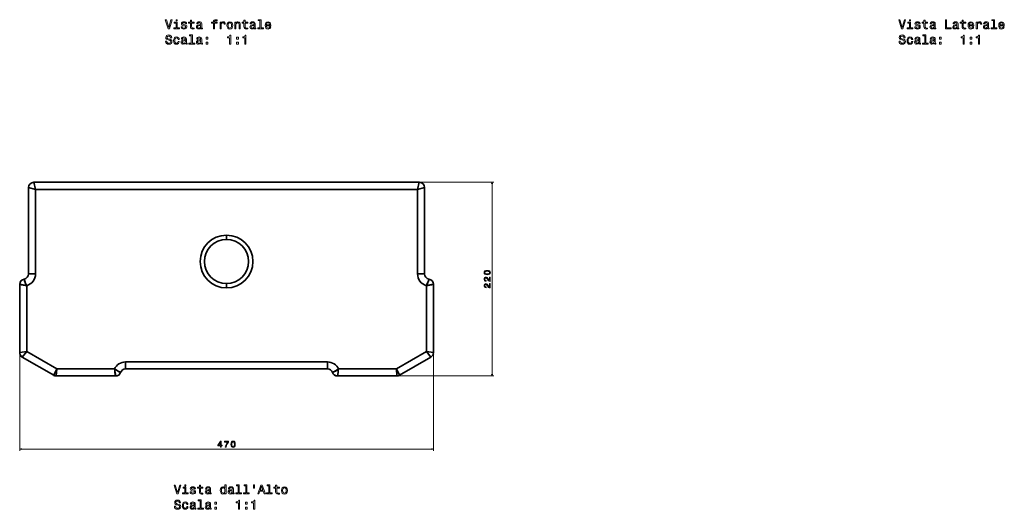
# Model space of a CAD drawing. Extents: x 359 to 1498, y 160 to 1494.
# Tile 1 of 3: x 359 to 1478, y 160 to 716. Entities that reach past the tile are written whole.
import ezdxf

# ---------------------------------------------------------------- set-up
doc = ezdxf.new("R2010")
doc.units = 0

msp = doc.modelspace()

# ---------------------------------------------------------------- linework, layer by layer
at = {"color": 7, "lineweight": 35, "ltscale": 0.206155}
for p, q in [((377.5, 523), (375.5, 531)), ((377.5, 523), (375.5, 531)), ((811.5, 523), (813.5, 531)), ((813.5, 531), (811.5, 523)), ((369.5, 525), (377.5, 523)), ((377.5, 523), (369.5, 525)), ((811.5, 523), (819.5, 525)), ((811.5, 523), (819.5, 525))]:
    msp.add_line(p, q, dxfattribs=at)
at = {"color": 7, "lineweight": 35}
for p, q in [((813.5, 531), (375.5, 531)), ((375.5, 531), (813.5, 531)), ((813.5, 531), (375.5, 531)), ((378.2, 531), (810.8, 531)), ((810.8, 531), (378.2, 531)), ((794.1, 531), (394.9, 531)), ((369.5, 525), (369.5, 427)), ((369.5, 427), (369.5, 525)), ((369.5, 525), (369.5, 427)), ((377.5, 523), (377.5, 427)), ((811.5, 523), (377.5, 523)), ((377.5, 523), (811.5, 523)), ((377.5, 427), (377.5, 523)), ((811.5, 427), (811.5, 523)), ((811.5, 523), (811.5, 427)), ((819.5, 427), (819.5, 525)), ((819.5, 525), (819.5, 427)), ((359.5, 415.2), (359.5, 337.6)), ((359.5, 337.6), (359.5, 415.2)), ((359.5, 415.2), (359.5, 337.6)), ((829.5, 337.6), (829.5, 415.2)), ((829.5, 415.2), (829.5, 337.6)), ((367.5, 413.6), (367.5, 338.7)), ((367.5, 338.7), (367.5, 413.6)), ((821.5, 338.7), (821.5, 413.6)), ((821.5, 413.6), (821.5, 338.7)), ((367.5, 338.7), (401.6, 319)), ((401.6, 319), (367.5, 338.7)), ((787.4, 319), (821.5, 338.7)), ((821.5, 338.7), (787.4, 319)), ((362.5, 332.4), (398.1, 311.8)), ((398.1, 311.8), (362.5, 332.4)), ((479.8, 327), (709.2, 327)), ((709.2, 327), (479.8, 327)), ((790.9, 311.8), (826.5, 332.4)), ((826.5, 332.4), (790.9, 311.8)), ((401.6, 319), (467.2, 319)), ((467.2, 319), (401.6, 319)), ((709.2, 319), (479.8, 319)), ((479.8, 319), (709.2, 319)), ((721.8, 319), (787.4, 319)), ((787.4, 319), (721.8, 319)), ((401.1, 311), (468.5, 311)), ((468.5, 311), (401.1, 311)), ((720.5, 311), (787.9, 311)), ((787.9, 311), (720.5, 311))]:
    msp.add_line(p, q, dxfattribs=at)
at = {"color": 7, "lineweight": 35, "ltscale": 0.060535}
msp.add_line((380.6, 531), (378.2, 531), dxfattribs=at)
at = {"color": 7, "lineweight": 35, "ltscale": 0.072548}
msp.add_line((380.6, 531), (383.5, 531), dxfattribs=at)
at = {"color": 7, "lineweight": 35, "ltscale": 0.285436}
msp.add_line((394.9, 531), (383.5, 531), dxfattribs=at)
at = {"color": 7, "lineweight": 35, "ltscale": 0.285437}
msp.add_line((805.5, 531), (794.1, 531), dxfattribs=at)
at = {"color": 7, "lineweight": 35, "ltscale": 0.072546}
msp.add_line((808.4, 531), (805.5, 531), dxfattribs=at)
at = {"color": 7, "lineweight": 35, "ltscale": 0.060536}
msp.add_line((808.4, 531), (810.8, 531), dxfattribs=at)
at = {"color": 7, "lineweight": 13}
for p, q in [((812.8, 531), (898.1, 531)), ((896.1, 531), (896.1, 311)), ((829.5, 341.3), (829.5, 226)), ((359.5, 335.6), (359.5, 226)), ((789.9, 311), (898.1, 311)), ((359.5, 228), (829.5, 228))]:
    msp.add_line(p, q, dxfattribs=at)
at = {"color": 7, "lineweight": 35, "ltscale": 0.125}
for p, q in [((594.5, 466), (594.5, 471)), ((594.5, 471), (594.5, 466)), ((594.5, 411), (594.5, 416)), ((594.5, 416), (594.5, 411))]:
    msp.add_line(p, q, dxfattribs=at)
at = {"color": 7, "lineweight": 35, "ltscale": 0.2}
for p, q in [((369.5, 427), (377.5, 427)), ((369.5, 427), (377.5, 427)), ((811.5, 427), (819.5, 427)), ((811.5, 427), (819.5, 427)), ((479.8, 327), (479.8, 319)), ((479.8, 327), (479.8, 319)), ((709.2, 319), (709.2, 327)), ((709.2, 319), (709.2, 327))]:
    msp.add_line(p, q, dxfattribs=at)
at = {"color": 7, "lineweight": 35, "ltscale": 0.202073}
for p, q in [((367.5, 338.7), (359.5, 337.6)), ((367.5, 338.7), (359.5, 337.6)), ((367.5, 338.7), (362.5, 332.4)), ((362.5, 332.4), (367.5, 338.7)), ((829.5, 337.6), (821.5, 338.7)), ((821.5, 338.7), (829.5, 337.6)), ((821.5, 338.7), (826.5, 332.4)), ((821.5, 338.7), (826.5, 332.4))]:
    msp.add_line(p, q, dxfattribs=at)
at = {"color": 7, "lineweight": 35, "ltscale": 0.200449}
for p, q in [((401.6, 319), (398.1, 311.8)), ((401.6, 319), (398.1, 311.8)), ((790.9, 311.8), (787.4, 319)), ((787.4, 319), (790.9, 311.8))]:
    msp.add_line(p, q, dxfattribs=at)
at = {"color": 7, "lineweight": 35, "ltscale": 0.200448}
for p, q in [((401.6, 319), (401.1, 311)), ((401.1, 311), (401.6, 319)), ((787.4, 319), (787.9, 311)), ((787.4, 319), (787.9, 311))]:
    msp.add_line(p, q, dxfattribs=at)
at = {"color": 7, "lineweight": 13}
for points in [[(531.3, 715.4), (528.8, 706.9), (526.3, 715.4), (524.9, 715.4), (528.1, 705.4), (529.6, 705.4), (532.7, 715.4)], [(538.4, 706.5), (538.4, 712.9), (535.1, 712.9), (535.1, 711.8), (537.1, 711.8), (537.1, 706.5), (534.5, 706.5), (534.5, 705.4), (541, 705.4), (541, 706.5)], [(538.4, 715.7), (537.1, 715.7), (537.1, 714.3), (538.4, 714.3)], [(547, 709.9), (545.8, 710.2), (544.9, 710.5), (544.6, 711.2), (544.6, 711.7), (544.9, 712), (545.4, 712.2), (546.1, 712.3), (546.8, 712.2), (547.4, 712), (547.7, 711.6), (547.8, 711.1), (549.1, 711.1), (549.1, 711.1), (548.9, 712), (548.3, 712.8), (547.4, 713.2), (546.1, 713.4), (544.9, 713.2), (544, 712.8), (543.5, 712), (543.3, 711.2), (543.4, 710.3), (543.8, 709.7), (544.5, 709.3), (545.5, 708.9), (546.9, 708.6), (547.7, 708.2), (548, 708), (548, 707.5), (547.9, 707), (547.6, 706.6), (547, 706.3), (546.3, 706.2), (545.5, 706.3), (544.9, 706.6), (544.5, 707.1), (544.3, 707.8), (543.1, 707.8), (543.3, 706.6), (543.9, 705.8), (544.8, 705.3), (546.1, 705.1), (547.5, 705.3), (548.5, 705.8), (549.1, 706.6), (549.3, 707.7), (549.2, 708.6), (548.7, 709.2), (548, 709.6)], [(553.6, 711.8), (553.6, 707.9), (553.7, 706.7), (554.1, 705.8), (554.9, 705.3), (556.2, 705.1), (557.7, 705.2), (557.7, 706.3), (556.6, 706.2), (555.7, 706.3), (555.1, 706.7), (554.9, 707.3), (554.8, 708.1), (554.8, 711.8), (557.7, 711.8), (557.7, 712.9), (554.8, 712.9), (554.8, 715.1), (553.6, 715.1), (553.6, 712.9), (551.4, 712.9), (551.4, 711.8)], [(565.1, 706.4), (565.1, 706.4), (565.2, 705.9), (565.4, 705.5), (566.3, 705.2), (567.1, 705.4), (567.1, 706.3), (566.7, 706.3), (566.3, 706.5), (566.3, 707.1), (566.3, 711.1), (566.1, 712.1), (565.6, 712.8), (564.7, 713.2), (563.5, 713.4), (562.3, 713.2), (561.4, 712.7), (560.8, 712), (560.6, 711), (560.6, 710.9), (561.8, 710.9), (561.9, 711.5), (562.2, 711.9), (562.7, 712.2), (563.4, 712.3), (564.1, 712.2), (564.6, 712), (564.9, 711.6), (565, 711.1), (565, 710.5), (564.8, 710.2), (564.2, 710), (563.1, 709.9), (561.9, 709.7), (561, 709.2), (560.5, 708.5), (560.3, 707.4), (560.5, 706.5), (560.9, 705.8), (561.6, 705.3), (562.6, 705.2), (564, 705.5)], [(565, 708.1), (564.8, 707.3), (564.4, 706.8), (563.7, 706.4), (562.8, 706.3), (562.3, 706.3), (561.9, 706.6), (561.6, 707), (561.6, 707.5), (561.6, 708), (561.9, 708.4), (562.8, 708.8), (564, 709), (565, 709.3)], [(579.7, 711.8), (579.7, 705.4), (580.9, 705.4), (580.9, 711.8), (583.8, 711.8), (583.8, 712.9), (580.9, 712.9), (580.9, 713.3), (581, 713.9), (581.4, 714.3), (581.9, 714.5), (582.7, 714.6), (583.8, 714.6), (583.8, 715.7), (582.4, 715.7), (581.2, 715.6), (580.3, 715.2), (579.8, 714.5), (579.7, 713.6), (579.7, 712.9), (577.3, 712.9), (577.3, 711.8)], [(587.1, 705.4), (588.3, 705.4), (588.3, 709.8), (588.4, 710.9), (588.8, 711.6), (589.5, 712.1), (590.3, 712.3), (591, 712.2), (591.4, 711.9), (591.7, 711.4), (591.8, 710.7), (593.1, 710.7), (592.9, 711.9), (592.5, 712.7), (591.7, 713.2), (590.6, 713.4), (589.8, 713.3), (589.2, 713), (588.6, 712.5), (588.2, 711.8), (588.2, 713.1), (587.1, 713.1)], [(594.9, 709.3), (595.1, 707.5), (595.8, 706.2), (596.8, 705.4), (598.2, 705.1), (599.6, 705.4), (600.7, 706.2), (601.3, 707.5), (601.6, 709.3), (601.3, 711), (600.7, 712.3), (599.6, 713.1), (598.2, 713.4), (596.8, 713.1), (595.8, 712.3), (595.1, 711)], [(596.2, 709.3), (596.3, 710.6), (596.7, 711.5), (597.4, 712.1), (598.2, 712.3), (599.1, 712.1), (599.7, 711.5), (600.1, 710.6), (600.3, 709.3), (600.1, 708), (599.7, 707), (599.1, 706.4), (598.2, 706.2), (597.4, 706.4), (596.7, 707), (596.3, 708)], [(603.9, 705.4), (605.2, 705.4), (605.2, 709.9), (605.3, 710.9), (605.7, 711.6), (606.4, 712.1), (607.3, 712.3), (607.9, 712.1), (608.4, 711.7), (608.6, 711.1), (608.7, 710.2), (608.7, 705.4), (609.9, 705.4), (609.9, 710.5), (609.9, 711.5), (609.6, 712.3), (608.8, 713.1), (607.4, 713.4), (606.7, 713.3), (606.1, 713), (605.6, 712.6), (605.1, 711.9), (605.1, 713.1), (603.9, 713.1)], [(614.3, 711.8), (614.3, 707.9), (614.4, 706.7), (614.8, 705.8), (615.6, 705.3), (617, 705.1), (618.5, 705.2), (618.5, 706.3), (617.4, 706.2), (616.4, 706.3), (615.8, 706.7), (615.6, 707.3), (615.6, 708.1), (615.6, 711.8), (618.5, 711.8), (618.5, 712.9), (615.6, 712.9), (615.6, 715.1), (614.3, 715.1), (614.3, 712.9), (612.1, 712.9), (612.1, 711.8)], [(625.9, 706.4), (625.9, 706.4), (625.9, 705.9), (626.2, 705.5), (627.1, 705.2), (627.8, 705.4), (627.8, 706.3), (627.5, 706.3), (627.1, 706.5), (627, 707.1), (627, 711.1), (626.8, 712.1), (626.3, 712.8), (625.4, 713.2), (624.2, 713.4), (623, 713.2), (622.1, 712.7), (621.5, 712), (621.3, 711), (621.3, 710.9), (622.5, 710.9), (622.6, 711.5), (622.9, 711.9), (623.4, 712.2), (624.2, 712.3), (624.9, 712.2), (625.4, 712), (625.7, 711.6), (625.8, 711.1), (625.7, 710.5), (625.5, 710.2), (624.9, 710), (623.8, 709.9), (622.6, 709.7), (621.7, 709.2), (621.2, 708.5), (621, 707.4), (621.2, 706.5), (621.6, 705.8), (622.3, 705.3), (623.3, 705.2), (624.7, 705.5)], [(625.7, 708.1), (625.6, 707.3), (625.1, 706.8), (624.4, 706.4), (623.5, 706.3), (623, 706.3), (622.6, 706.6), (622.4, 707), (622.3, 707.5), (622.4, 708), (622.6, 708.4), (623.5, 708.8), (624.7, 709), (625.7, 709.3)], [(632.5, 714.7), (632.5, 706.5), (629.9, 706.5), (629.9, 705.4), (636.3, 705.4), (636.3, 706.5), (633.7, 706.5), (633.7, 715.7), (630.5, 715.7), (630.5, 714.7)], [(639.7, 708.9), (644.8, 708.9), (644.8, 709.5), (644.6, 711.1), (644, 712.4), (642.9, 713.1), (641.6, 713.4), (640.3, 713.1), (639.3, 712.3), (638.6, 711), (638.4, 709.3), (638.6, 707.5), (639.3, 706.2), (640.3, 705.4), (641.6, 705.1), (642.7, 705.3), (643.6, 705.8), (644.3, 706.6), (644.7, 707.6), (643.4, 707.6), (643.2, 707), (642.8, 706.6), (641.7, 706.3), (640.9, 706.4), (640.3, 706.9), (639.9, 707.7), (639.7, 708.8)], [(639.7, 710), (639.9, 711), (640.3, 711.7), (640.9, 712.1), (641.6, 712.3), (642.4, 712.1), (643, 711.7), (643.4, 711), (643.5, 710)], [(1364.6, 715.4), (1362.1, 706.9), (1359.5, 715.4), (1358.2, 715.4), (1361.4, 705.4), (1362.8, 705.4), (1366, 715.4)], [(1371.7, 706.5), (1371.7, 712.9), (1368.4, 712.9), (1368.4, 711.8), (1370.4, 711.8), (1370.4, 706.5), (1367.8, 706.5), (1367.8, 705.4), (1374.3, 705.4), (1374.3, 706.5)], [(1371.7, 715.7), (1370.4, 715.7), (1370.4, 714.3), (1371.7, 714.3)], [(1380.3, 709.9), (1379, 710.2), (1378.1, 710.5), (1377.8, 711.2), (1377.9, 711.7), (1378.2, 712), (1378.7, 712.2), (1379.4, 712.3), (1380.1, 712.2), (1380.6, 712), (1381, 711.6), (1381.1, 711.1), (1382.4, 711.1), (1382.4, 711.1), (1382.1, 712), (1381.5, 712.8), (1380.6, 713.2), (1379.4, 713.4), (1378.2, 713.2), (1377.3, 712.8), (1376.7, 712), (1376.6, 711.2), (1376.7, 710.3), (1377.1, 709.7), (1377.8, 709.3), (1378.7, 708.9), (1380.1, 708.6), (1381, 708.2), (1381.2, 708), (1381.3, 707.5), (1381.2, 707), (1380.8, 706.6), (1380.3, 706.3), (1379.5, 706.2), (1378.7, 706.3), (1378.2, 706.6), (1377.8, 707.1), (1377.6, 707.8), (1376.4, 707.8), (1376.6, 706.6), (1377.2, 705.8), (1378.1, 705.3), (1379.4, 705.1), (1380.8, 705.3), (1381.8, 705.8), (1382.4, 706.6), (1382.6, 707.7), (1382.4, 708.6), (1382, 709.2), (1381.2, 709.6)], [(1386.8, 711.8), (1386.8, 707.9), (1386.9, 706.7), (1387.3, 705.8), (1388.1, 705.3), (1389.5, 705.1), (1391, 705.2), (1391, 706.3), (1389.9, 706.2), (1388.9, 706.3), (1388.4, 706.7), (1388.2, 707.3), (1388.1, 708.1), (1388.1, 711.8), (1391, 711.8), (1391, 712.9), (1388.1, 712.9), (1388.1, 715.1), (1386.8, 715.1), (1386.8, 712.9), (1384.7, 712.9), (1384.7, 711.8)], [(1398.4, 706.4), (1398.4, 706.4), (1398.5, 705.9), (1398.7, 705.5), (1399.6, 705.2), (1400.3, 705.4), (1400.3, 706.3), (1400, 706.3), (1399.6, 706.5), (1399.5, 707.1), (1399.5, 711.1), (1399.4, 712.1), (1398.9, 712.8), (1398, 713.2), (1396.7, 713.4), (1395.5, 713.2), (1394.6, 712.7), (1394.1, 712), (1393.9, 711), (1393.9, 710.9), (1395, 710.9), (1395.1, 711.5), (1395.5, 711.9), (1396, 712.2), (1396.7, 712.3), (1397.4, 712.2), (1397.9, 712), (1398.2, 711.6), (1398.3, 711.1), (1398.3, 710.5), (1398, 710.2), (1397.5, 710), (1396.4, 709.9), (1395.1, 709.7), (1394.3, 709.2), (1393.7, 708.5), (1393.6, 707.4), (1393.7, 706.5), (1394.2, 705.8), (1394.9, 705.3), (1395.9, 705.2), (1397.2, 705.5)], [(1398.3, 708.1), (1398.1, 707.3), (1397.6, 706.8), (1396.9, 706.4), (1396.1, 706.3), (1395.6, 706.3), (1395.2, 706.6), (1394.9, 707), (1394.8, 707.5), (1394.9, 708), (1395.1, 708.4), (1396.1, 708.8), (1397.2, 709), (1398.3, 709.3)], [(1411.2, 705.4), (1417.7, 705.4), (1417.7, 706.6), (1412.6, 706.6), (1412.6, 715.4), (1411.2, 715.4)], [(1424.4, 706.4), (1424.4, 706.4), (1424.5, 705.9), (1424.7, 705.5), (1425.6, 705.2), (1426.3, 705.4), (1426.3, 706.3), (1426, 706.3), (1425.6, 706.5), (1425.6, 707.1), (1425.6, 711.1), (1425.4, 712.1), (1424.9, 712.8), (1424, 713.2), (1422.8, 713.4), (1421.6, 713.2), (1420.7, 712.7), (1420.1, 712), (1419.9, 711), (1419.9, 710.9), (1421.1, 710.9), (1421.2, 711.5), (1421.5, 711.9), (1422, 712.2), (1422.7, 712.3), (1423.4, 712.2), (1423.9, 712), (1424.2, 711.6), (1424.3, 711.1), (1424.3, 710.5), (1424.1, 710.2), (1423.5, 710), (1422.4, 709.9), (1421.2, 709.7), (1420.3, 709.2), (1419.8, 708.5), (1419.6, 707.4), (1419.7, 706.5), (1420.2, 705.8), (1420.9, 705.3), (1421.9, 705.2), (1423.2, 705.5)], [(1424.3, 708.1), (1424.1, 707.3), (1423.7, 706.8), (1423, 706.4), (1422.1, 706.3), (1421.6, 706.3), (1421.2, 706.6), (1420.9, 707), (1420.9, 707.5), (1420.9, 708), (1421.2, 708.4), (1422.1, 708.8), (1423.2, 709), (1424.3, 709.3)], [(1430.2, 711.8), (1430.2, 707.9), (1430.3, 706.7), (1430.7, 705.8), (1431.5, 705.3), (1432.9, 705.1), (1434.4, 705.2), (1434.4, 706.3), (1433.3, 706.2), (1432.3, 706.3), (1431.8, 706.7), (1431.5, 707.3), (1431.5, 708.1), (1431.5, 711.8), (1434.4, 711.8), (1434.4, 712.9), (1431.5, 712.9), (1431.5, 715.1), (1430.2, 715.1), (1430.2, 712.9), (1428, 712.9), (1428, 711.8)], [(1438.3, 708.9), (1443.4, 708.9), (1443.4, 709.5), (1443.2, 711.1), (1442.5, 712.4), (1441.5, 713.1), (1440.2, 713.4), (1438.9, 713.1), (1437.9, 712.3), (1437.2, 711), (1437, 709.3), (1437.2, 707.5), (1437.8, 706.2), (1438.8, 705.4), (1440.1, 705.1), (1441.3, 705.3), (1442.2, 705.8), (1442.9, 706.6), (1443.2, 707.6), (1442, 707.6), (1441.7, 707), (1441.4, 706.6), (1440.3, 706.3), (1439.5, 706.4), (1438.9, 706.9), (1438.4, 707.7), (1438.3, 708.8)], [(1438.3, 710), (1438.5, 711), (1438.9, 711.7), (1439.4, 712.1), (1440.2, 712.3), (1441, 712.1), (1441.6, 711.7), (1441.9, 711), (1442.1, 710)], [(1446.3, 705.4), (1447.6, 705.4), (1447.6, 709.8), (1447.7, 710.9), (1448.1, 711.6), (1448.8, 712.1), (1449.6, 712.3), (1450.2, 712.2), (1450.7, 711.9), (1451, 711.4), (1451.1, 710.7), (1452.4, 710.7), (1452.2, 711.9), (1451.7, 712.7), (1451, 713.2), (1449.9, 713.4), (1449.1, 713.3), (1448.5, 713), (1447.9, 712.5), (1447.5, 711.8), (1447.5, 713.1), (1446.3, 713.1)], [(1459.1, 706.4), (1459.1, 706.4), (1459.2, 705.9), (1459.4, 705.5), (1460.3, 705.2), (1461, 705.4), (1461, 706.3), (1460.7, 706.3), (1460.3, 706.5), (1460.3, 707.1), (1460.3, 711.1), (1460.1, 712.1), (1459.6, 712.8), (1458.7, 713.2), (1457.5, 713.4), (1456.3, 713.2), (1455.4, 712.7), (1454.8, 712), (1454.6, 711), (1454.6, 710.9), (1455.8, 710.9), (1455.9, 711.5), (1456.2, 711.9), (1456.7, 712.2), (1457.4, 712.3), (1458.1, 712.2), (1458.6, 712), (1458.9, 711.6), (1459, 711.1), (1459, 710.5), (1458.8, 710.2), (1458.2, 710), (1457.1, 709.9), (1455.9, 709.7), (1455, 709.2), (1454.5, 708.5), (1454.3, 707.4), (1454.4, 706.5), (1454.9, 705.8), (1455.6, 705.3), (1456.6, 705.2), (1457.9, 705.5)], [(1459, 708.1), (1458.8, 707.3), (1458.4, 706.8), (1457.7, 706.4), (1456.8, 706.3), (1456.3, 706.3), (1455.9, 706.6), (1455.6, 707), (1455.6, 707.5), (1455.6, 708), (1455.9, 708.4), (1456.8, 708.8), (1457.9, 709), (1459, 709.3)], [(1465.7, 714.7), (1465.7, 706.5), (1463.1, 706.5), (1463.1, 705.4), (1469.6, 705.4), (1469.6, 706.5), (1467, 706.5), (1467, 715.7), (1463.8, 715.7), (1463.8, 714.7)], [(1473, 708.9), (1478.1, 708.9), (1478.1, 709.5), (1477.9, 711.1), (1477.2, 712.4), (1476.2, 713.1), (1474.9, 713.4), (1473.6, 713.1), (1472.6, 712.3), (1471.9, 711), (1471.7, 709.3), (1471.9, 707.5), (1472.5, 706.2), (1473.5, 705.4), (1474.8, 705.1), (1476, 705.3), (1476.9, 705.8), (1477.6, 706.6), (1477.9, 707.6), (1476.7, 707.6), (1476.4, 707), (1476.1, 706.6), (1475, 706.3), (1474.2, 706.4), (1473.5, 706.9), (1473.1, 707.7), (1473, 708.8)], [(1473, 710), (1473.2, 711), (1473.5, 711.7), (1474.1, 712.1), (1474.9, 712.3), (1475.7, 712.1), (1476.3, 711.7), (1476.6, 711), (1476.8, 710)], [(526.6, 691.4), (525.2, 691.4), (525.5, 689.9), (526.3, 688.8), (527.4, 688.1), (528.9, 687.8), (530.4, 688.1), (531.5, 688.7), (532.2, 689.7), (532.4, 691), (532.2, 692.2), (531.6, 693), (530.6, 693.5), (529.3, 693.8), (528.2, 694.1), (527.5, 694.4), (527, 694.9), (526.9, 695.6), (527, 696.3), (527.4, 696.7), (528, 697.1), (528.8, 697.2), (529.6, 697), (530.2, 696.7), (530.6, 696), (530.8, 695.1), (532.2, 695.1), (532.2, 695.2), (531.9, 696.5), (531.2, 697.5), (530.2, 698.2), (528.7, 698.4), (527.4, 698.2), (526.4, 697.6), (525.8, 696.6), (525.6, 695.4), (525.7, 694.3), (526.3, 693.6), (527.2, 693.1), (528.3, 692.7), (529.5, 692.4), (530.4, 692.1), (530.9, 691.6), (531.1, 690.9), (530.9, 690.1), (530.5, 689.5), (529.8, 689.2), (528.9, 689), (527.9, 689.2), (527.2, 689.7), (526.7, 690.4)], [(539.5, 693.3), (540.7, 693.3), (540.5, 694.4), (539.8, 695.3), (538.9, 695.9), (537.6, 696.1), (536.2, 695.8), (535.2, 695), (534.5, 693.7), (534.3, 692), (534.5, 690.2), (535.1, 688.9), (536.2, 688.1), (537.6, 687.8), (538.8, 688.1), (539.8, 688.7), (540.4, 689.6), (540.7, 690.9), (539.5, 690.9), (539.3, 690.1), (538.9, 689.5), (538.3, 689.1), (537.6, 689), (536.7, 689.2), (536.1, 689.7), (535.7, 690.7), (535.6, 692), (535.7, 693.3), (536.1, 694.2), (536.8, 694.8), (537.6, 695), (538.4, 694.9), (538.9, 694.6), (539.3, 694)], [(547.8, 689.1), (547.8, 689.1), (547.9, 688.6), (548.1, 688.2), (549, 688), (549.7, 688.1), (549.7, 689.1), (549.4, 689), (549, 689.2), (548.9, 689.8), (548.9, 693.8), (548.8, 694.8), (548.2, 695.5), (547.4, 696), (546.1, 696.1), (544.9, 696), (544, 695.5), (543.5, 694.7), (543.3, 693.7), (543.3, 693.6), (544.4, 693.6), (544.5, 694.2), (544.8, 694.6), (545.4, 694.9), (546.1, 695), (546.8, 694.9), (547.3, 694.7), (547.6, 694.3), (547.7, 693.8), (547.6, 693.2), (547.4, 692.9), (546.8, 692.8), (545.8, 692.7), (544.5, 692.4), (543.6, 691.9), (543.1, 691.2), (543, 690.1), (543.1, 689.2), (543.5, 688.5), (544.3, 688), (545.3, 687.9), (546.6, 688.2)], [(554.4, 697.4), (554.4, 689.2), (551.8, 689.2), (551.8, 688.1), (558.3, 688.1), (558.3, 689.2), (555.7, 689.2), (555.7, 698.5), (552.4, 698.5), (552.4, 697.4)], [(565.1, 689.1), (565.1, 689.1), (565.2, 688.6), (565.4, 688.2), (566.3, 688), (567.1, 688.1), (567.1, 689.1), (566.7, 689), (566.3, 689.2), (566.3, 689.8), (566.3, 693.8), (566.1, 694.8), (565.6, 695.5), (564.7, 696), (563.5, 696.1), (562.3, 696), (561.4, 695.5), (560.8, 694.7), (560.6, 693.7), (560.6, 693.6), (561.8, 693.6), (561.9, 694.2), (562.2, 694.6), (562.7, 694.9), (563.4, 695), (564.1, 694.9), (564.6, 694.7), (564.9, 694.3), (565, 693.8), (565, 693.2), (564.8, 692.9), (564.2, 692.8), (563.1, 692.7), (561.9, 692.4), (561, 691.9), (560.5, 691.2), (560.3, 690.1), (560.5, 689.2), (560.9, 688.5), (561.6, 688), (562.6, 687.9), (564, 688.2)], [(571.2, 693.7), (573.2, 693.7), (573.2, 695.8), (571.2, 695.8)], [(598, 688.1), (599.3, 688.1), (599.3, 698.2), (598.3, 698.2), (598, 697.3), (597.5, 696.7), (596.7, 696.4), (595.6, 696.3), (595.6, 695.2), (598, 695.2)], [(605.9, 693.7), (607.9, 693.7), (607.9, 695.8), (605.9, 695.8)], [(615.3, 688.1), (616.6, 688.1), (616.6, 698.2), (615.7, 698.2), (615.4, 697.3), (614.9, 696.7), (614.1, 696.4), (613, 696.3), (613, 695.2), (615.3, 695.2)], [(1359.8, 691.4), (1358.5, 691.4), (1358.8, 689.9), (1359.5, 688.8), (1360.6, 688.1), (1362.1, 687.8), (1363.6, 688.1), (1364.7, 688.7), (1365.4, 689.7), (1365.7, 691), (1365.5, 692.2), (1364.9, 693), (1363.9, 693.5), (1362.6, 693.8), (1361.5, 694.1), (1360.7, 694.4), (1360.3, 694.9), (1360.2, 695.6), (1360.3, 696.3), (1360.7, 696.7), (1361.3, 697.1), (1362.1, 697.2), (1362.9, 697), (1363.5, 696.7), (1363.9, 696), (1364.1, 695.1), (1365.4, 695.1), (1365.4, 695.2), (1365.2, 696.5), (1364.5, 697.5), (1363.4, 698.2), (1362, 698.4), (1360.7, 698.2), (1359.7, 697.6), (1359.1, 696.6), (1358.8, 695.4), (1359, 694.3), (1359.6, 693.6), (1360.4, 693.1), (1361.6, 692.7), (1362.8, 692.4), (1363.6, 692.1), (1364.2, 691.6), (1364.4, 690.9), (1364.2, 690.1), (1363.8, 689.5), (1363.1, 689.2), (1362.2, 689), (1361.2, 689.2), (1360.5, 689.7), (1360, 690.4)], [(1372.7, 693.3), (1374, 693.3), (1373.7, 694.4), (1373.1, 695.3), (1372.1, 695.9), (1370.9, 696.1), (1369.5, 695.8), (1368.4, 695), (1367.8, 693.7), (1367.6, 692), (1367.8, 690.2), (1368.4, 688.9), (1369.4, 688.1), (1370.8, 687.8), (1372.1, 688.1), (1373, 688.7), (1373.7, 689.6), (1374, 690.9), (1372.8, 690.9), (1372.6, 690.1), (1372.2, 689.5), (1371.6, 689.1), (1370.9, 689), (1370, 689.2), (1369.4, 689.7), (1369, 690.7), (1368.9, 692), (1369, 693.3), (1369.4, 694.2), (1370, 694.8), (1370.9, 695), (1371.6, 694.9), (1372.2, 694.6), (1372.6, 694)], [(1381.1, 689.1), (1381.1, 689.1), (1381.1, 688.6), (1381.4, 688.2), (1382.3, 688), (1383, 688.1), (1383, 689.1), (1382.7, 689), (1382.3, 689.2), (1382.2, 689.8), (1382.2, 693.8), (1382, 694.8), (1381.5, 695.5), (1380.6, 696), (1379.4, 696.1), (1378.2, 696), (1377.3, 695.5), (1376.7, 694.7), (1376.5, 693.7), (1376.5, 693.6), (1377.7, 693.6), (1377.8, 694.2), (1378.1, 694.6), (1378.6, 694.9), (1379.4, 695), (1380.1, 694.9), (1380.6, 694.7), (1380.9, 694.3), (1381, 693.8), (1380.9, 693.2), (1380.7, 692.9), (1380.1, 692.8), (1379, 692.7), (1377.8, 692.4), (1376.9, 691.9), (1376.4, 691.2), (1376.2, 690.1), (1376.4, 689.2), (1376.8, 688.5), (1377.5, 688), (1378.5, 687.9), (1379.9, 688.2)], [(1387.7, 697.4), (1387.7, 689.2), (1385.1, 689.2), (1385.1, 688.1), (1391.5, 688.1), (1391.5, 689.2), (1388.9, 689.2), (1388.9, 698.5), (1385.7, 698.5), (1385.7, 697.4)], [(1398.4, 689.1), (1398.4, 689.1), (1398.5, 688.6), (1398.7, 688.2), (1399.6, 688), (1400.3, 688.1), (1400.3, 689.1), (1400, 689), (1399.6, 689.2), (1399.5, 689.8), (1399.5, 693.8), (1399.4, 694.8), (1398.9, 695.5), (1398, 696), (1396.7, 696.1), (1395.5, 696), (1394.6, 695.5), (1394.1, 694.7), (1393.9, 693.7), (1393.9, 693.6), (1395, 693.6), (1395.1, 694.2), (1395.5, 694.6), (1396, 694.9), (1396.7, 695), (1397.4, 694.9), (1397.9, 694.7), (1398.2, 694.3), (1398.3, 693.8), (1398.3, 693.2), (1398, 692.9), (1397.5, 692.8), (1396.4, 692.7), (1395.1, 692.4), (1394.3, 691.9), (1393.7, 691.2), (1393.6, 690.1), (1393.7, 689.2), (1394.2, 688.5), (1394.9, 688), (1395.9, 687.9), (1397.2, 688.2)], [(1404.5, 693.7), (1406.5, 693.7), (1406.5, 695.8), (1404.5, 695.8)], [(1431.2, 688.1), (1432.6, 688.1), (1432.6, 698.2), (1431.6, 698.2), (1431.3, 697.3), (1430.8, 696.7), (1430, 696.4), (1428.9, 696.3), (1428.9, 695.2), (1431.2, 695.2)], [(1439.2, 693.7), (1441.2, 693.7), (1441.2, 695.8), (1439.2, 695.8)], [(1448.6, 688.1), (1449.9, 688.1), (1449.9, 698.2), (1448.9, 698.2), (1448.7, 697.3), (1448.1, 696.7), (1447.4, 696.4), (1446.3, 696.3), (1446.3, 695.2), (1448.6, 695.2)], [(547.7, 690.8), (547.5, 690.1), (547, 689.5), (546.3, 689.1), (545.5, 689), (544.9, 689.1), (544.5, 689.3), (544.3, 689.7), (544.2, 690.3), (544.3, 690.8), (544.5, 691.1), (545.4, 691.5), (546.6, 691.7), (547.7, 692)], [(565, 690.8), (564.8, 690.1), (564.4, 689.5), (563.7, 689.1), (562.8, 689), (562.3, 689.1), (561.9, 689.3), (561.6, 689.7), (561.6, 690.3), (561.6, 690.8), (561.9, 691.1), (562.8, 691.5), (564, 691.7), (565, 692)], [(571.2, 688.1), (573.2, 688.1), (573.2, 690.3), (571.2, 690.3)], [(605.9, 688.1), (607.9, 688.1), (607.9, 690.3), (605.9, 690.3)], [(1380.9, 690.8), (1380.8, 690.1), (1380.3, 689.5), (1379.6, 689.1), (1378.8, 689), (1378.2, 689.1), (1377.8, 689.3), (1377.6, 689.7), (1377.5, 690.3), (1377.6, 690.8), (1377.8, 691.1), (1378.7, 691.5), (1379.9, 691.7), (1380.9, 692)], [(1398.3, 690.8), (1398.1, 690.1), (1397.6, 689.5), (1396.9, 689.1), (1396.1, 689), (1395.6, 689.1), (1395.2, 689.3), (1394.9, 689.7), (1394.8, 690.3), (1394.9, 690.8), (1395.1, 691.1), (1396.1, 691.5), (1397.2, 691.7), (1398.3, 692)], [(1404.5, 688.1), (1406.5, 688.1), (1406.5, 690.3), (1404.5, 690.3)], [(1439.2, 688.1), (1441.2, 688.1), (1441.2, 690.3), (1439.2, 690.3)], [(890.6, 426), (892.2, 426.2), (893.4, 426.7), (894, 427.4), (894.3, 428.5), (894, 429.5), (893.4, 430.3), (892.2, 430.7), (890.6, 430.9), (889.1, 430.7), (888.4, 430.5), (887.9, 430.3), (887.2, 429.5), (887, 428.5), (887.2, 427.4), (887.9, 426.7), (889.1, 426.2)], [(890.6, 427), (889.4, 427.1), (888.6, 427.3), (888, 427.8), (887.9, 428.5), (888, 429.1), (888.6, 429.6), (889.4, 429.8), (890.6, 429.9), (891.9, 429.8), (892.8, 429.6), (893.3, 429.1), (893.4, 428.5), (893.3, 427.8), (892.8, 427.3), (891.9, 427.1)], [(894.1, 418.5), (894.1, 423.4), (893.2, 423.4), (893.2, 419.5), (892.7, 419.8), (892.3, 420.1), (891.6, 421.2), (891.3, 421.8), (890.9, 422.5), (890.4, 423), (889.8, 423.3), (889.1, 423.4), (888.3, 423.2), (887.6, 422.7), (887.2, 422), (887, 421), (887.2, 420.1), (887.7, 419.3), (888.4, 418.9), (889.4, 418.7), (889.6, 418.7), (889.6, 419.6), (889.5, 419.6), (888.8, 419.7), (888.3, 420), (888, 420.4), (887.9, 421), (888, 421.6), (888.2, 422), (888.6, 422.3), (889.1, 422.4), (889.6, 422.3), (890, 422.1), (890.3, 421.8), (890.6, 421.4), (890.9, 420.8), (891.5, 419.8), (892.2, 419.1), (893, 418.7), (894, 418.5)], [(894.1, 411.1), (894.1, 415.9), (893.2, 415.9), (893.2, 412.1), (892.7, 412.3), (892.3, 412.7), (891.6, 413.8), (891.3, 414.4), (890.9, 415), (890.4, 415.5), (889.8, 415.8), (889.1, 415.9), (888.3, 415.7), (887.6, 415.2), (887.2, 414.5), (887, 413.6), (887.2, 412.6), (887.7, 411.9), (888.4, 411.4), (889.4, 411.2), (889.6, 411.2), (889.6, 412.1), (889.5, 412.1), (888.8, 412.2), (888.3, 412.5), (888, 412.9), (887.9, 413.5), (888, 414.1), (888.2, 414.5), (888.6, 414.8), (889.1, 414.9), (889.6, 414.9), (890, 414.7), (890.3, 414.3), (890.6, 413.9), (890.9, 413.3), (891.5, 412.3), (892.2, 411.6), (893, 411.2), (894, 411.1)], [(587.6, 230), (588.5, 230), (588.5, 231.7), (589.5, 231.7), (589.5, 232.5), (588.5, 232.5), (588.5, 236.9), (587.6, 236.9), (584.5, 232.6), (584.5, 231.7), (587.6, 231.7)], [(585.4, 232.5), (587.6, 235.7), (587.6, 232.5)], [(593.1, 230), (594.1, 230), (594.4, 231.7), (595, 233.2), (595.9, 234.7), (596.9, 236), (596.9, 236.9), (592.1, 236.9), (592.1, 235.9), (596, 235.9), (594.9, 234.6), (594, 233.2), (593.4, 231.6)], [(599.5, 233.4), (599.7, 231.8), (600.2, 230.7), (600.9, 230), (602, 229.8), (603, 230), (603.8, 230.7), (604.2, 231.8), (604.4, 233.4), (604.2, 235), (604, 235.6), (603.8, 236.1), (603, 236.8), (602, 237.1), (600.9, 236.8), (600.2, 236.1), (599.7, 235)], [(600.5, 233.4), (600.6, 234.6), (600.8, 235.5), (601.3, 236), (602, 236.2), (602.6, 236), (603.1, 235.5), (603.3, 234.6), (603.4, 233.4), (603.3, 232.2), (603.1, 231.3), (602.6, 230.8), (602, 230.6), (601.3, 230.8), (600.8, 231.3), (600.6, 232.2)], [(541.3, 187.1), (538.8, 178.6), (536.3, 187.1), (534.9, 187.1), (538.1, 177.1), (539.6, 177.1), (542.7, 187.1)], [(548.4, 178.2), (548.4, 184.6), (545.1, 184.6), (545.1, 183.5), (547.1, 183.5), (547.1, 178.2), (544.5, 178.2), (544.5, 177.1), (551, 177.1), (551, 178.2)], [(548.4, 187.5), (547.1, 187.5), (547.1, 186), (548.4, 186)], [(557, 181.6), (555.8, 181.9), (554.9, 182.3), (554.6, 182.9), (554.6, 183.4), (554.9, 183.8), (555.4, 184), (556.1, 184.1), (556.8, 184), (557.4, 183.7), (557.7, 183.3), (557.8, 182.8), (559.1, 182.8), (559.1, 182.8), (558.9, 183.8), (558.3, 184.5), (557.4, 185), (556.1, 185.1), (554.9, 185), (554, 184.5), (553.5, 183.8), (553.3, 182.9), (553.4, 182), (553.8, 181.4), (554.5, 181), (555.5, 180.7), (556.9, 180.3), (557.7, 180), (558, 179.7), (558, 179.3), (557.9, 178.7), (557.6, 178.3), (557, 178.1), (556.3, 178), (555.5, 178.1), (554.9, 178.4), (554.5, 178.9), (554.3, 179.5), (553.1, 179.5), (553.3, 178.4), (553.9, 177.5), (554.8, 177), (556.1, 176.9), (557.5, 177), (558.5, 177.5), (559.1, 178.4), (559.3, 179.4), (559.2, 180.3), (558.7, 180.9), (558, 181.3)], [(563.6, 183.5), (563.6, 179.6), (563.7, 178.4), (564.1, 177.5), (564.9, 177), (566.2, 176.9), (567.7, 176.9), (567.7, 178), (566.6, 177.9), (565.7, 178), (565.1, 178.4), (564.9, 179), (564.8, 179.9), (564.8, 183.5), (567.7, 183.5), (567.7, 184.6), (564.8, 184.6), (564.8, 186.9), (563.6, 186.9), (563.6, 184.6), (561.4, 184.6), (561.4, 183.5)], [(575.1, 178.1), (575.1, 178.1), (575.2, 177.6), (575.4, 177.3), (576.3, 177), (577.1, 177.1), (577.1, 178.1), (576.7, 178), (576.3, 178.2), (576.3, 178.8), (576.3, 182.8), (576.1, 183.8), (575.6, 184.5), (574.7, 185), (573.5, 185.1), (572.3, 185), (571.4, 184.5), (570.8, 183.7), (570.6, 182.7), (570.6, 182.6), (571.8, 182.6), (571.9, 183.2), (572.2, 183.7), (572.7, 183.9), (573.4, 184), (574.1, 183.9), (574.6, 183.7), (574.9, 183.4), (575, 182.8), (575, 182.2), (574.8, 181.9), (574.2, 181.8), (573.1, 181.7), (571.9, 181.4), (571, 180.9), (570.5, 180.2), (570.3, 179.2), (570.5, 178.2), (570.9, 177.5), (571.6, 177.1), (572.6, 176.9), (574, 177.2)], [(575, 179.8), (574.8, 179.1), (574.4, 178.5), (573.7, 178.1), (572.8, 178), (572.3, 178.1), (571.9, 178.3), (571.6, 178.7), (571.6, 179.3), (571.6, 179.8), (571.9, 180.1), (572.8, 180.5), (574, 180.7), (575, 181.1)], [(592.7, 178.3), (592.7, 177.1), (593.9, 177.1), (593.9, 187.5), (592.7, 187.5), (592.7, 183.7), (591.7, 184.8), (591.1, 185), (590.4, 185.1), (589.2, 184.8), (588.3, 184), (587.6, 182.7), (587.4, 181), (587.6, 179.3), (588.3, 177.9), (589.2, 177.1), (590.4, 176.9), (591.1, 177), (591.7, 177.2)], [(590.7, 184), (591.5, 183.8), (592.1, 183.2), (592.5, 182.3), (592.6, 181), (592.5, 179.7), (592.1, 178.8), (591.5, 178.2), (590.7, 178), (589.9, 178.2), (589.3, 178.8), (588.9, 179.7), (588.7, 181), (588.9, 182.3), (589.3, 183.2), (589.9, 183.8)], [(601.2, 178.1), (601.2, 178.1), (601.2, 177.6), (601.5, 177.3), (602.4, 177), (603.1, 177.1), (603.1, 178.1), (602.8, 178), (602.4, 178.2), (602.3, 178.8), (602.3, 182.8), (602.1, 183.8), (601.6, 184.5), (600.7, 185), (599.5, 185.1), (598.3, 185), (597.4, 184.5), (596.8, 183.7), (596.6, 182.7), (596.6, 182.6), (597.8, 182.6), (597.9, 183.2), (598.2, 183.7), (598.7, 183.9), (599.5, 184), (600.2, 183.9), (600.7, 183.7), (601, 183.4), (601.1, 182.8), (601, 182.2), (600.8, 181.9), (600.2, 181.8), (599.1, 181.7), (597.9, 181.4), (597, 180.9), (596.5, 180.2), (596.3, 179.2), (596.5, 178.2), (596.9, 177.5), (597.6, 177.1), (598.6, 176.9), (600, 177.2)], [(601, 179.8), (600.9, 179.1), (600.4, 178.5), (599.7, 178.1), (598.9, 178), (598.3, 178.1), (597.9, 178.3), (597.7, 178.7), (597.6, 179.3), (597.7, 179.8), (597.9, 180.1), (598.8, 180.5), (600, 180.7), (601, 181.1)], [(607.8, 186.4), (607.8, 178.2), (605.2, 178.2), (605.2, 177.1), (611.6, 177.1), (611.6, 178.2), (609, 178.2), (609, 187.5), (605.8, 187.5), (605.8, 186.4)], [(616.4, 186.4), (616.4, 178.2), (613.8, 178.2), (613.8, 177.1), (620.3, 177.1), (620.3, 178.2), (617.7, 178.2), (617.7, 187.5), (614.5, 187.5), (614.5, 186.4)], [(625.1, 187.5), (625.1, 183.6), (626.1, 183.6), (626.1, 187.5)], [(629.9, 177.1), (631.2, 177.1), (632.3, 180.1), (636.2, 180.1), (637.3, 177.1), (638.6, 177.1), (635, 187.1), (633.5, 187.1)], [(632.7, 181.3), (634.3, 185.7), (635.8, 181.3)], [(642.5, 186.4), (642.5, 178.2), (639.9, 178.2), (639.9, 177.1), (646.3, 177.1), (646.3, 178.2), (643.7, 178.2), (643.7, 187.5), (640.5, 187.5), (640.5, 186.4)], [(650.3, 183.5), (650.3, 179.6), (650.4, 178.4), (650.8, 177.5), (651.6, 177), (653, 176.9), (654.5, 176.9), (654.5, 178), (653.4, 177.9), (652.4, 178), (651.9, 178.4), (651.6, 179), (651.6, 179.9), (651.6, 183.5), (654.5, 183.5), (654.5, 184.6), (651.6, 184.6), (651.6, 186.9), (650.3, 186.9), (650.3, 184.6), (648.1, 184.6), (648.1, 183.5)], [(656.9, 181), (657.2, 179.2), (657.8, 177.9), (658.9, 177.1), (660.3, 176.9), (661.7, 177.1), (662.7, 177.9), (663.4, 179.2), (663.6, 181), (663.4, 182.7), (662.7, 184.1), (661.7, 184.8), (660.3, 185.1), (658.9, 184.8), (657.8, 184), (657.2, 182.7)], [(658.2, 181), (658.3, 182.3), (658.8, 183.2), (659.4, 183.8), (660.3, 184), (661.1, 183.8), (661.8, 183.2), (662.2, 182.3), (662.3, 181), (662.2, 179.7), (661.8, 178.7), (661.1, 178.2), (660.3, 178), (659.4, 178.2), (658.8, 178.7), (658.3, 179.7)], [(536.6, 163.1), (535.2, 163.1), (535.5, 161.6), (536.3, 160.5), (537.4, 159.8), (538.9, 159.6), (540.4, 159.8), (541.5, 160.4), (542.2, 161.4), (542.4, 162.7), (542.2, 163.9), (541.6, 164.7), (540.6, 165.2), (539.3, 165.6), (538.2, 165.8), (537.5, 166.2), (537, 166.6), (536.9, 167.3), (537, 168), (537.4, 168.5), (538, 168.8), (538.8, 168.9), (539.6, 168.8), (540.2, 168.4), (540.6, 167.7), (540.8, 166.9), (542.2, 166.9), (542.2, 166.9), (541.9, 168.2), (541.2, 169.3), (540.2, 169.9), (538.7, 170.1), (537.4, 169.9), (536.4, 169.3), (535.8, 168.4), (535.6, 167.1), (535.7, 166.1), (536.3, 165.3), (537.2, 164.8), (538.3, 164.5), (539.5, 164.1), (540.4, 163.8), (540.9, 163.4), (541.1, 162.6), (540.9, 161.8), (540.5, 161.3), (539.8, 160.9), (538.9, 160.8), (537.9, 160.9), (537.2, 161.4), (536.7, 162.2)], [(549.5, 165), (550.7, 165), (550.5, 166.2), (549.8, 167.1), (548.9, 167.6), (547.6, 167.9), (546.2, 167.6), (545.2, 166.8), (544.5, 165.5), (544.3, 163.7), (544.5, 162), (545.1, 160.7), (546.2, 159.8), (547.6, 159.6), (548.8, 159.8), (549.8, 160.4), (550.4, 161.3), (550.7, 162.6), (549.5, 162.6), (549.3, 161.8), (548.9, 161.2), (548.3, 160.8), (547.6, 160.7), (546.7, 160.9), (546.1, 161.5), (545.7, 162.4), (545.6, 163.7), (545.7, 165), (546.1, 166), (546.8, 166.5), (547.6, 166.8), (548.4, 166.6), (548.9, 166.3), (549.3, 165.7)], [(557.8, 160.9), (557.8, 160.8), (557.9, 160.3), (558.1, 160), (559, 159.7), (559.7, 159.8), (559.7, 160.8), (559.4, 160.8), (559, 160.9), (558.9, 161.5), (558.9, 165.5), (558.8, 166.5), (558.2, 167.3), (557.4, 167.7), (556.1, 167.9), (554.9, 167.7), (554, 167.2), (553.5, 166.4), (553.3, 165.4), (553.3, 165.3), (554.4, 165.3), (554.5, 165.9), (554.8, 166.4), (555.4, 166.6), (556.1, 166.7), (556.8, 166.7), (557.3, 166.4), (557.6, 166.1), (557.7, 165.6), (557.6, 164.9), (557.4, 164.6), (556.8, 164.5), (555.8, 164.4), (554.5, 164.1), (553.6, 163.7), (553.1, 162.9), (553, 161.9), (553.1, 160.9), (553.5, 160.2), (554.3, 159.8), (555.3, 159.6), (556.6, 159.9)], [(564.4, 169.1), (564.4, 160.9), (561.8, 160.9), (561.8, 159.8), (568.3, 159.8), (568.3, 160.9), (565.7, 160.9), (565.7, 170.2), (562.4, 170.2), (562.4, 169.1)], [(575.1, 160.9), (575.1, 160.8), (575.2, 160.3), (575.4, 160), (576.3, 159.7), (577.1, 159.8), (577.1, 160.8), (576.7, 160.8), (576.3, 160.9), (576.3, 161.5), (576.3, 165.5), (576.1, 166.5), (575.6, 167.3), (574.7, 167.7), (573.5, 167.9), (572.3, 167.7), (571.4, 167.2), (570.8, 166.4), (570.6, 165.4), (570.6, 165.3), (571.8, 165.3), (571.9, 165.9), (572.2, 166.4), (572.7, 166.6), (573.4, 166.7), (574.1, 166.7), (574.6, 166.4), (574.9, 166.1), (575, 165.6), (575, 164.9), (574.8, 164.6), (574.2, 164.5), (573.1, 164.4), (571.9, 164.1), (571, 163.7), (570.5, 162.9), (570.3, 161.9), (570.5, 160.9), (570.9, 160.2), (571.6, 159.8), (572.6, 159.6), (574, 159.9)], [(608, 159.8), (609.3, 159.8), (609.3, 169.9), (608.3, 169.9), (608, 169), (607.5, 168.5), (606.7, 168.1), (605.6, 168), (605.6, 167), (608, 167)], [(625.3, 159.8), (626.6, 159.8), (626.6, 169.9), (625.7, 169.9), (625.4, 169), (624.9, 168.5), (624.1, 168.1), (623, 168), (623, 167), (625.3, 167)], [(557.7, 162.6), (557.5, 161.8), (557, 161.2), (556.3, 160.9), (555.5, 160.7), (554.9, 160.8), (554.5, 161), (554.3, 161.4), (554.2, 162), (554.3, 162.5), (554.5, 162.9), (555.4, 163.3), (556.6, 163.4), (557.7, 163.8)], [(575, 162.6), (574.8, 161.8), (574.4, 161.2), (573.7, 160.9), (572.8, 160.7), (572.3, 160.8), (571.9, 161), (571.6, 161.4), (571.6, 162), (571.6, 162.5), (571.9, 162.9), (572.8, 163.3), (574, 163.4), (575, 163.8)], [(581.2, 165.4), (583.2, 165.4), (583.2, 167.6), (581.2, 167.6)], [(581.2, 159.8), (583.2, 159.8), (583.2, 162), (581.2, 162)], [(615.9, 165.4), (617.9, 165.4), (617.9, 167.6), (615.9, 167.6)], [(615.9, 159.8), (617.9, 159.8), (617.9, 162), (615.9, 162)]]:
    msp.add_lwpolyline(points, close=True, dxfattribs=at)
for points in [[(896.6, 529.1), (896.1, 531), (895.5, 529.1)], [(895.5, 312.9), (896.1, 311), (896.6, 312.9)], [(361.4, 228.5), (359.5, 228), (361.4, 227.5)], [(827.6, 227.5), (829.5, 228), (827.6, 228.5)]]:
    msp.add_lwpolyline(points, dxfattribs=at)
at = {"color": 7, "lineweight": 35}
for points in [[(367.5, 413.6), (366.8, 414.9), (366.2, 416.2), (365.7, 417.6), (365.2, 418.9), (364.9, 419.8), (364.5, 421.1)], [(824.5, 421.1), (824.1, 419.6), (823.4, 417.9), (822.6, 415.9), (821.5, 413.6)], [(474.2, 315), (472.8, 315.7), (471.2, 316.5), (469.3, 317.6), (467.2, 319)], [(721.8, 319), (720.6, 318.1), (719.3, 317.4), (718.1, 316.6), (716, 315.6), (714.8, 315)]]:
    msp.add_lwpolyline(points, dxfattribs=at)
for centre, radius, start, end in [((375.5, 525), 6, 90, 180), ((375.5, 525), 6, 90, 180), ((375.5, 525), 6, 90, 180), ((813.5, 525), 6, 0, 90), ((813.5, 525), 6, 360, 90), ((813.5, 525), 6, 360, 90), ((594.5, 441), 30, 90, 270), ((594.5, 441), 30, 90, 270), ((594.5, 441), 30, 270, 90), ((594.5, 441), 30, 270, 90), ((594.5, 441), 25, 90, 270), ((594.5, 441), 25, 90, 270), ((594.5, 441), 25, 270, 90), ((594.5, 441), 25, 270, 90), ((363.5, 427), 6, 279.5941, 360), ((363.5, 427), 6, 279.5941, 360), ((363.5, 427), 6, 279.5941, 360), ((363.5, 427), 14, 286.6016, 360), ((363.5, 427), 14, 286.6016, 360), ((825.5, 427), 14, 180, 253.3985), ((825.5, 427), 14, 180, 253.3985), ((825.5, 427), 6, 180, 260.4059), ((825.5, 427), 6, 180, 260.4059), ((825.5, 427), 6, 180, 260.4059), ((365.5, 415.2), 6, 99.5941, 180), ((365.5, 415.2), 6, 99.5941, 180), ((365.5, 415.2), 6, 99.5941, 180), ((429, 745.4), 337.4, 258.1127, 259.4975), ((429.2, 746.1), 338.2, 258.1142, 259.4958), ((760, 745.4), 337.4, 280.5025, 281.8873), ((759.8, 746.2), 338.3, 280.5044, 281.8856), ((823.5, 415.2), 6, 360, 80.4059), ((823.5, 415.2), 6, 0, 80.4059), ((365.5, 337.6), 6, 180, 240), ((365.5, 337.6), 6, 180.0062, 239.9938), ((365.5, 337.6), 6, 180, 234.7653), ((823.5, 337.6), 6, 300, 360), ((823.5, 337.6), 6, 300.0062, 359.9938), ((823.5, 337.6), 6, 309.928, 350.906), ((479.8, 313), 14, 90, 154.6231), ((479.8, 313), 14, 90, 154.6231), ((709.2, 313), 14, 25.3769, 90), ((709.2, 313), 14, 25.3769, 90), ((906.1, 388.1), 444.4, 188.9495, 189.9953), ((905.6, 388), 443.8, 188.9488, 189.9959), ((468.5, 317), 6, 270, 340.5288), ((468.5, 317), 6, 270.0138, 340.515), ((468.5, 317), 6, 277.4501, 332.6042), ((479.8, 313), 6, 90, 160.5288), ((479.8, 313), 6, 90, 160.5288), ((709.2, 313), 6, 19.4712, 90), ((709.2, 313), 6, 19.4712, 90), ((720.5, 317), 6, 199.4712, 270), ((720.5, 317), 6, 199.485, 269.9862), ((720.5, 317), 6, 199.4712, 263.1456), ((282.7, 388.2), 444.5, 350.0049, 351.0504), ((283.4, 388), 443.8, 350.0041, 351.0512), ((401.1, 317), 6, 240, 270), ((401.1, 317), 6, 240.0004, 269.9996), ((401.1, 317), 6, 243.2608, 266.7392), ((787.9, 317), 6, 270, 300), ((787.9, 317), 6, 270.0004, 299.9996), ((787.9, 317), 6, 273.2608, 296.7392)]:
    msp.add_arc(centre, radius, start, end, dxfattribs=at)
for centre, major_axis, ratio, start_param, end_param in [((425.5, 402.8), (-60, 33.8), 0.475055, 0.444455, 0.62435), ((763.5, 402.8), (-60, -33.8), 0.475055, 2.517243, 2.697138), ((458.3, 399.5), (33.6, -86), 0.428065, 5.722757, 5.867704), ((730.7, 399.5), (-33.6, -86), 0.428065, 0.415481, 0.560429)]:
    msp.add_ellipse(centre, major_axis=major_axis, ratio=ratio, start_param=start_param, end_param=end_param, dxfattribs=at)

doc.saveas('drawing.dxf')
